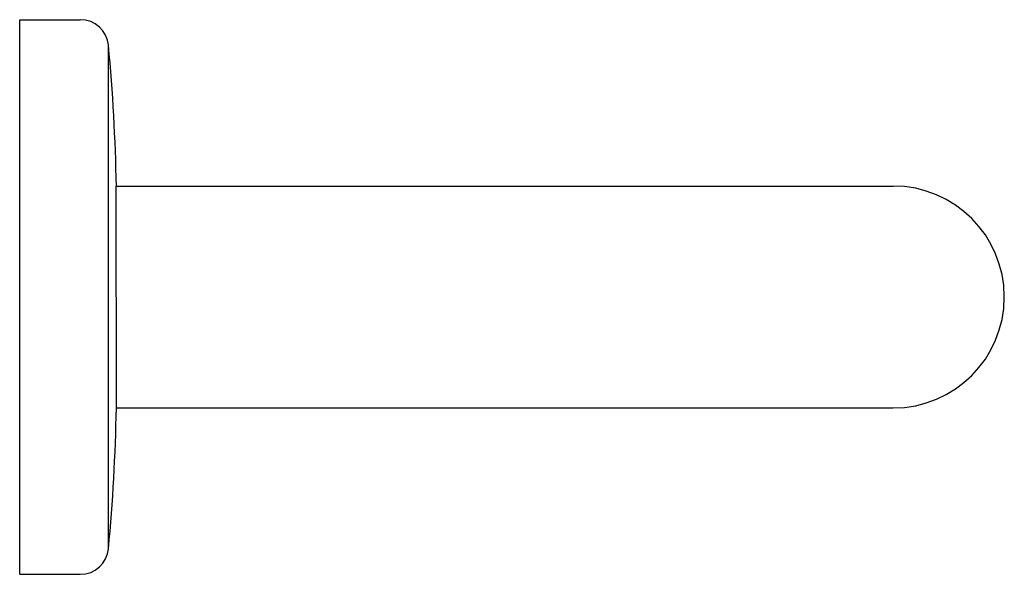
# Model space of a CAD drawing. Header units: millimetres. Extents: x 3103.6043 to 3103.6916, y 1789.9745 to 1790.0237.
import ezdxf

# ---------------------------------------------------------------- set-up
doc = ezdxf.new("R2010")
doc.units = ezdxf.units.MM
doc.layers.add('SANINDUSA', color=3, linetype='Continuous')

msp = doc.modelspace()

# ---------------------------------------------------------------- linework, layer by layer
at = {"layer": 'SANINDUSA'}
for p, q in [((3103.604302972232, 1789.974533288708), (3103.604302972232, 1790.023745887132)), ((3103.604302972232, 1790.023745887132), (3103.609678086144, 1790.023745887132)), ((3103.612176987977, 1789.97680903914), (3103.612176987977, 1790.021470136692)), ((3103.612865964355, 1790.008982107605), (3103.68176360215, 1790.008982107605)), ((3103.61287213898, 1789.989297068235), (3103.612865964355, 1790.008982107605)), ((3103.612865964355, 1789.989297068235), (3103.68176360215, 1789.989297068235)), ((3103.604302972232, 1789.974533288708), (3103.609678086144, 1789.974533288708))]:
    msp.add_line(p, q, dxfattribs=at)
for centre, radius, start, end in [((3103.609678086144, 1790.021236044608), 0.0025098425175, 5.351734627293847, 90), ((3103.447406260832, 1790.006034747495), 0.165492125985, 1.020496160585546, 5.351734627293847), ((3103.68176360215, 1789.99913958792), 0.009842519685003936, 270, 90), ((3103.447406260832, 1789.992244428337), 0.165492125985, 354.6482653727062, 358.9795038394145), ((3103.609678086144, 1789.977043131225), 0.0025098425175, 270, 354.6482653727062)]:
    msp.add_arc(centre, radius, start, end, dxfattribs=at)

doc.saveas('drawing.dxf')
